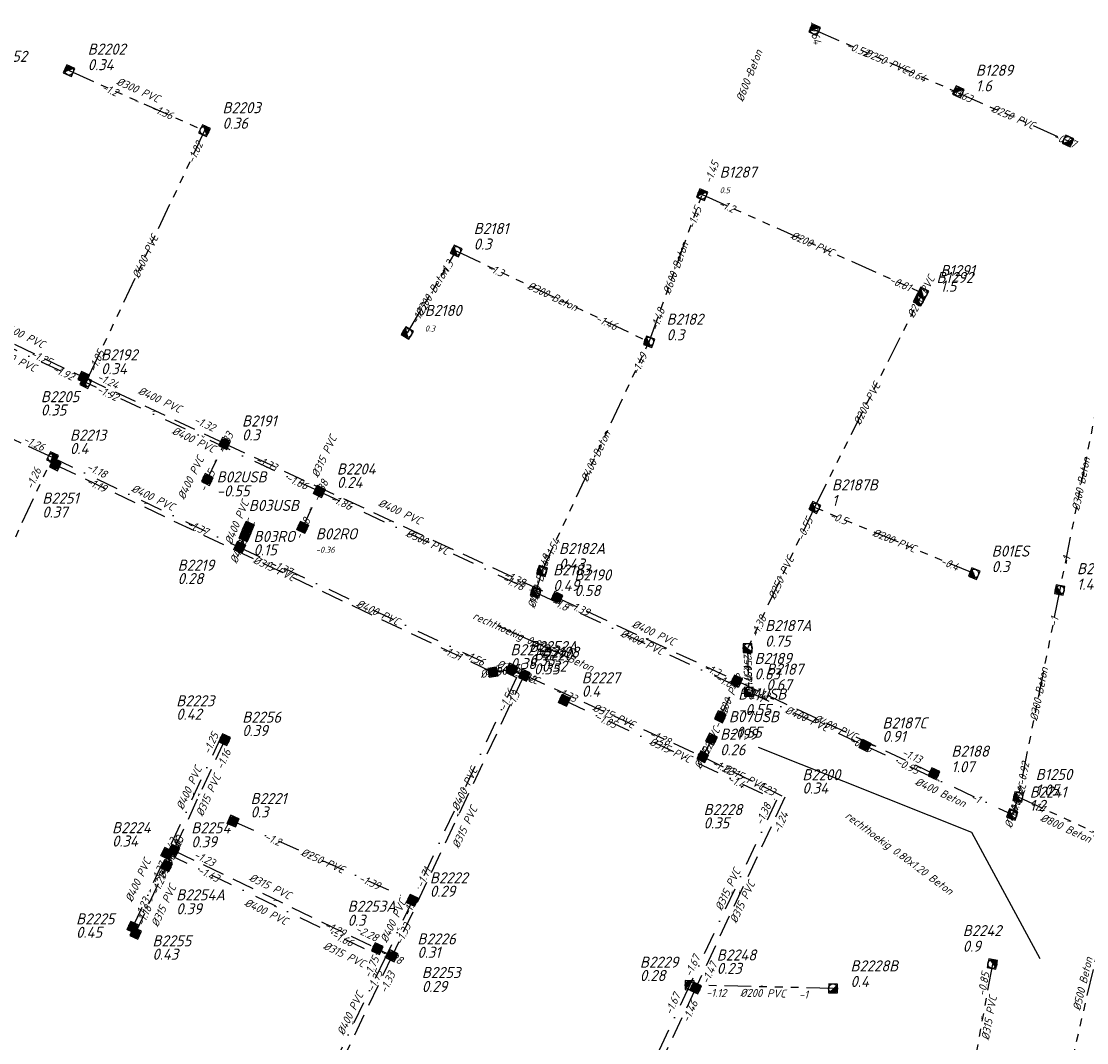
# Model space of a CAD drawing. Header units: metres. Extents: x 153906 to 154973, y 473035 to 474039.
# Tile 8 of 18: x 154115 to 154355, y 473801 to 474032. Entities that reach past the tile are written whole.
import ezdxf
from ezdxf.enums import TextEntityAlignment as Align

# ---------------------------------------------------------------- set-up
doc = ezdxf.new("R2010")
doc.units = ezdxf.units.M
for name, pattern in [('RI-GWA', [18.45, 6, -1.8, 1.75, -1.8, 1.75, -1.8, 1.75, -1.8]), ('RI-HWA', [7.4, 5, -2.4]), ('RI-VWA', [11, 5, -3, 0, -3])]:
    doc.linetypes.add(name, pattern=pattern)
doc.layers.get('0').update_dxf_attribs({"linetype": 'CONTINUOUS'})
for name, color, linetype, lineweight in [('R-OI-KW-KUNSTWERK_DUIKER-G', 170, 'CONTINUOUS', 25), ('R-OI-RI-BOB-T18', 6, 'CONTINUOUS', 18), ('R-OI-RI-GWA_PUTDEKSELHOOGTE-T25', 10, 'CONTINUOUS', 25), ('R-OI-RI-GWA_PUTNUMMER-T25', 10, 'CONTINUOUS', 25), ('R-OI-RI-GWA_RIOOLPUT_INSPECTIEPUT-S', 10, 'CONTINUOUS', 25), ('R-OI-RI-GWA_TRANSPORTLEIDING-G', 10, 'RI-GWA', 25), ('R-OI-RI-HWA_PUTDEKSELHOOGTE-T25', 150, 'CONTINUOUS', 25), ('R-OI-RI-HWA_PUTNUMMER-T25', 150, 'CONTINUOUS', 25), ('R-OI-RI-HWA_RIOOLPUT_INSPECTIEPUT-S', 150, 'CONTINUOUS', 25), ('R-OI-RI-HWA_TRANSPORTLEIDING-G', 150, 'RI-HWA', 25), ('R-OI-RI-STROOMRICHTING-G', 251, 'CONTINUOUS', 25), ('R-OI-RI-VWA_PUTDEKSELHOOGTE-T25', 34, 'CONTINUOUS', 25), ('R-OI-RI-VWA_PUTNUMMER-T25', 34, 'CONTINUOUS', 25), ('R-OI-RI-VWA_RIOOLPUT_INSPECTIEPUT-S', 34, 'CONTINUOUS', 25), ('R-OI-RI-VWA_TRANSPORTLEIDING-G', 34, 'RI-VWA', 25)]:
    doc.layers.add(name, color=color, linetype=linetype, lineweight=lineweight)
doc.layers.add('R-OI-RI-DIAMETER_RIOOL-T18', color=6, linetype='CONTINUOUS')
doc.styles.add('NLCS-ISO-M500-T25', font='NLCS-ISO.ttf', dxfattribs={"height": 1.25})
doc.styles.add('NLCS-ISO-M750-T18_CURSIEF', font='NLCS-ISO.ttf', dxfattribs={"oblique": 15, "height": 1.35})
doc.styles.add('NLCS-ISO-M750-T25_CURSIEF', font='NLCS-ISO.ttf', dxfattribs={"oblique": 15, "height": 1.875})

# ---------------------------------------------------------------- blocks, each defined once
blk = doc.blocks.new('N-SRI-PUT_GWA-SO')
blk.add_hatch(color=256).paths.add_polyline_path([(1.41, 1.41, 0.664858), (-2, 0.02), (-2, -0.02, 0.196534), (-1.41, -1.41)])
at = {"lineweight": -3, "flags": 128}
blk.add_lwpolyline([(2, -2), (2, 2), (-2, 2), (-2, -2)], close=True, dxfattribs=at)
at = {"lineweight": -3}
blk.add_circle((0, 0), 2, dxfattribs=at)
blk = doc.blocks.new('N-SRI-PUT_VWA-SO')
h = blk.add_hatch(color=256)
edge = h.paths.add_edge_path()
edge.add_arc((0, 0), 2, 0, 360)
at = {"flags": 128}
blk.add_lwpolyline([(-2, 2), (2, 2), (2, -2), (-2, -2)], close=True, dxfattribs=at)
at = {"lineweight": -3, "flags": 128}
blk.add_lwpolyline([(2, -2), (2, 2), (-2, 2), (-2, -2)], close=True, dxfattribs=at)
at = {"lineweight": -3}
blk.add_circle((0, 0), 2, dxfattribs=at)
blk = doc.blocks.new('N-SRI-PUT_HWA-SO')
h = blk.add_hatch(color=256)
h.dxf.hatch_style = 1
h.paths.add_polyline_path([(-2, 0, 1), (2, 0, 1)])
at = {"lineweight": -3, "flags": 128}
blk.add_lwpolyline([(-2, -2), (2, -2), (2, 2), (-2, 2)], close=True, dxfattribs=at)
at = {"lineweight": -3}
blk.add_circle((0, 0), 2, dxfattribs=at)

msp = doc.modelspace()

# ---------------------------------------------------------------- linework, layer by layer
at = {"layer": 'R-OI-KW-KUNSTWERK_DUIKER-G'}
for points in [[(154222.43, 473895.34, 0), (154238.64, 473888.04, 0)], [(154344.83, 473820.1, 0), (154329.44, 473848.61, 0), (154281.31, 473867.85, 0)]]:
    msp.add_polyline3d(points, dxfattribs=at)
at = {"layer": 'R-OI-RI-GWA_TRANSPORTLEIDING-G'}
for points in [[(154293.97, 474029.77, 0), (154326.38, 474015.54, 0)], [(154125.84, 474020.53, 0), (154156.37, 474006.99, 0)], [(154326.38, 474015.54, 0), (154351.13, 474004.67, 0)], [(154156.37, 474006.99, 0), (154129.59, 473950.16, 0)], [(154256.63, 473959.37, 0), (154268.61, 473992.56, 0)], [(154268.61, 473992.56, 0), (154318.37, 473970.34, 0)], [(154202.12, 473961.34, 0), (154213.14, 473979.84, 0)], [(154213.14, 473979.84, 0), (154256.63, 473959.37, 0)], [(154317.54, 473968.79, 0), (154318.37, 473970.34, 0)], [(154293.94, 473921.98, 0), (154317.54, 473968.79, 0)], [(154232.49, 473907.64, 0), (154256.63, 473959.37, 0)], [(154358.88, 473951.46, 0), (154349.2, 473903.09, 0)], [(154122.09, 473933.21, 0), (154092.02, 473947.29, 0)], [(154099.71, 473885.13, 0), (154122.09, 473933.21, 0)], [(154293.94, 473921.98, 0), (154278.86, 473890.25, 0)], [(154329.97, 473907.05, 0), (154293.94, 473921.98, 0)], [(154231.06, 473902.8, 0), (154232.49, 473907.64, 0)], [(154349.2, 473903.09, 0), (154339.89, 473856.66, 0)], [(154278.86, 473890.25, 0), (154279.12, 473880.4, 0)], [(154339.89, 473856.66, 0), (154338.55, 473852.69, 0)], [(154339.89, 473856.66, 0), (154362.78, 473846.11, 0)], [(154351.28, 473793.91, 0), (154361.68, 473838.41, 0)], [(154334.07, 473818.96, 0), (154329.62, 473794.66, 0)], [(154298.12, 473813.46, 0), (154265.79, 473814.19, 0)]]:
    msp.add_polyline3d(points, dxfattribs=at)
at = {"layer": 'R-OI-RI-HWA_TRANSPORTLEIDING-G'}
for points in [[(154100.19, 473965.17, 0), (154129.1, 473951.34, 0)], [(154160.89, 473936.41, 0), (154129.1, 473951.34, 0)], [(154157, 473928.3, 0), (154160.89, 473936.41, 0)], [(154160.89, 473936.41, 0), (154235.87, 473901.66, 0)], [(154122.74, 473931.6, 0), (154221.43, 473884.8, 0)], [(154235.87, 473901.66, 0), (154276.47, 473882.84, 0)], [(154221.43, 473884.8, 0), (154225.63, 473885.5, 0)], [(154225.63, 473885.5, 0), (154228.49, 473884.22, 0)], [(154228.49, 473884.22, 0), (154198.7, 473820.8, 0)], [(154228.49, 473884.22, 0), (154268.73, 473865.74, 0), (154268.85, 473865.68, 0)], [(154272.71, 473874.74, 0), (154276.47, 473882.84, 0)], [(154276.47, 473882.84, 0), (154320.88, 473861.91, 0)], [(154160.93, 473869.58, 0), (154149.44, 473844.6, 0)], [(154270.7, 473869.68, 0), (154268.73, 473865.74, 0)], [(154268.85, 473865.68, 0), (154287.27, 473856.59, 0)], [(154287.27, 473856.59, 0), (154267.16, 473813.56, 0)], [(154147.86, 473841.16, 0), (154149.44, 473844.6, 0)], [(154149.44, 473844.6, 0), (154195.33, 473822.42, 0)], [(154140.82, 473825.89, 0), (154147.86, 473841.16, 0)], [(154198.7, 473820.8, 0), (154171.71, 473764.25, 0)], [(154195.33, 473822.42, 0), (154198.7, 473820.8, 0)], [(154267.16, 473813.56, 0), (154230.69, 473735.47, 0)]]:
    msp.add_polyline3d(points, dxfattribs=at)
at = {"layer": 'R-OI-RI-VWA_TRANSPORTLEIDING-G'}
for points in [[(154099.41, 473964.16, 0), (154129.59, 473950.16, 0)], [(154182.28, 473925.57, 0), (154129.59, 473950.16, 0)], [(154122.09, 473933.21, 0), (154164.32, 473912.97, 0)], [(154178.51, 473917.48, 0), (154182.28, 473925.57, 0)], [(154182.28, 473925.57, 0), (154231.06, 473902.8, 0)], [(154165.48, 473915.6, 0), (154166.28, 473917.53, 0)], [(154164.32, 473912.97, 0), (154165.48, 473915.6, 0)], [(154164.32, 473912.97, 0), (154226.73, 473883.62, 0)], [(154231.06, 473902.8, 0), (154279.12, 473880.4, 0)], [(154226.73, 473883.62, 0), (154203.26, 473833.33, 0)], [(154237.52, 473878.47, 0), (154285.38, 473855.96, 0)], [(154279.12, 473880.4, 0), (154305.33, 473868.27, 0)], [(154160.24, 473870.57, 0), (154147.87, 473843.91, 0)], [(154305.33, 473868.27, 0), (154338.55, 473852.69, 0)], [(154285.38, 473855.96, 0), (154265.73, 473814.12, 0)], [(154162.82, 473851.21, 0), (154203.26, 473833.33, 0)], [(154140.22, 473827.26, 0), (154147.87, 473843.91, 0)], [(154147.87, 473843.91, 0), (154197.05, 473820.21, 0)], [(154203.26, 473833.33, 0), (154197.05, 473820.21, 0)], [(154197.05, 473820.21, 0), (154182.96, 473790.91, 0)], [(154265.73, 473814.12, 0), (154228.79, 473734.82, 0)]]:
    msp.add_polyline3d(points, dxfattribs=at)

# ---------------------------------------------------------------- block references
at = {"layer": 'R-OI-RI-GWA_RIOOLPUT_INSPECTIEPUT-S'}
for p, xscale, yscale, zscale, rotation in [((154293.97, 474029.77), 0.5, 0.5, 0.5, 336.2924019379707), ((154125.84, 474020.53), 0.5, 0.5, 0.5, 336.0864689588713), ((154326.38, 474015.75), 0.4999999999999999, 0.4999999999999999, 0.4999999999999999, 335.8850989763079), ((154156.37, 474006.99), 0.4999999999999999, 0.4999999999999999, 0.4999999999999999, 244.7667893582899), ((154351.13, 474004.67), 0.5, 0.5, 0.5, 156.2914838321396), ((154268.61, 473992.56), 0.5, 0.5, 0.5, 338.4630352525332), ((154213.14, 473979.84), 0.5, 0.5, 0.5, 64.79595808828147), ((154317.54, 473968.79), 0.4999999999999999, 0.4999999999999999, 0.4999999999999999, 61.7476991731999), ((154318.37, 473970.34), 0.5, 0.5, 0.5, 61.74769917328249), ((154202.12, 473961.34), 0.5, 0.5, 0.5, 59.20738957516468), ((154256.63, 473959.37), 0.4999999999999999, 0.4999999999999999, 0.4999999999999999, 70.15755420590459), ((154129.59, 473950.16), 0.4999999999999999, 0.4999999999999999, 0.4999999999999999, 64.76678935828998), ((154122.09, 473933.21), 0.5, 0.5, 0.5, 245.0445220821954), ((154293.99, 473921.98), 0.5, 0.5, 0.5, 61.74769917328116), ((154232.49, 473907.64), 0.4999999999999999, 0.4999999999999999, 0.4999999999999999, 73.53108494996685), ((154329.97, 473907.05), 0.5, 0.5, 0.5, 67.49144963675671), ((154231.06, 473902.8), 0.4999999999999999, 0.4999999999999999, 0.4999999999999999, 73.53108495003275), ((154349.26, 473903.34), 0.4999999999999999, 0.4999999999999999, 0.4999999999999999, 78.69029531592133), ((154278.86, 473890.25), 0.4999999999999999, 0.4999999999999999, 0.4999999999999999, 91.52303210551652), ((154279.12, 473880.4), 0.5, 0.5, 0.5, 91.52303210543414), ((154339.89, 473856.66), 0.5, 0.5, 0.5, 78.65684763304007), ((154338.55, 473852.69), 0.4999999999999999, 0.4999999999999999, 0.4999999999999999, 71.3183679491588), ((154334.07, 473818.96), 0.5, 0.5, 0.5, 259.6225484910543), ((154265.79, 473814.19), 0.5, 0.5, 0.5, 358.7065012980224), ((154298.12, 473813.46), 0.5, 0.5, 0.5, 178.7065012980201)]:
    msp.add_blockref('N-SRI-PUT_GWA-SO', p, dxfattribs=dict(at, xscale=xscale, yscale=yscale, zscale=zscale, rotation=rotation))
at = {"layer": 'R-OI-RI-HWA_RIOOLPUT_INSPECTIEPUT-S'}
for p, xscale, yscale, zscale, rotation in [((154129.1, 473951.34), 0.5, 0.5, 0.5, 334.8443665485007), ((154160.89, 473936.41), 0.5, 0.5, 0.5, 335.137070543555), ((154122.74, 473931.6), 0.5, 0.5, 0.5, 334.627524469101), ((154157, 473928.3), 0.5, 0.5, 0.5, 64.36381875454), ((154235.87, 473901.66), 0.5, 0.5, 0.5, 335.1261312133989), ((154221.43, 473884.8), 0.5, 0.5, 0.5, 9.429112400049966), ((154225.63, 473885.5), 0.5, 0.5, 0.5, 335.9521832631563), ((154228.49, 473884.14), 0.5, 0.5, 0.5, 335.5234835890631), ((154276.38, 473882.84), 0.5, 0.5, 0.5, 334.8542024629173), ((154272.71, 473874.74), 0.5, 0.5, 0.5, 65.12806854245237), ((154270.7, 473869.68), 0.5, 0.5, 0.5, 243.4698427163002), ((154160.93, 473869.58), 0.5, 0.5, 0.5, 245.2855644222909), ((154268.73, 473865.74), 0.5, 0.5, 0.5, 63.46984271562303), ((154320.88, 473861.91), 0.5, 0.5, 0.5, 154.7648390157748), ((154149.44, 473844.6), 0.5, 0.5, 0.5, 334.1965351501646), ((154147.86, 473841.16), 0.4999999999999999, 0.4999999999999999, 0.4999999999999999, 65.30347695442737), ((154140.82, 473825.89), 0.5, 0.5, 0.5, 65.2322385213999), ((154195.33, 473822.42), 0.4999999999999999, 0.4999999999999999, 0.4999999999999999, 334.4147954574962), ((154198.7, 473820.8), 0.5, 0.5, 0.5, 64.84226806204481), ((154267.16, 473813.56), 0.4999999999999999, 0.4999999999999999, 0.4999999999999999, 64.95031678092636)]:
    msp.add_blockref('N-SRI-PUT_HWA-SO', p, dxfattribs=dict(at, xscale=xscale, yscale=yscale, zscale=zscale, rotation=rotation))
at = {"layer": 'R-OI-RI-VWA_RIOOLPUT_INSPECTIEPUT-S'}
for p, xscale, yscale, zscale, rotation in [((154182.28, 473925.57), 0.5, 0.5, 0.5, 244.9703147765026), ((154165.48, 473915.6), 0.5, 0.5, 0.5, 67.44976860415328), ((154166.28, 473917.53), 0.5, 0.5, 0.5, 247.4497686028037), ((154178.51, 473917.48), 0.5, 0.5, 0.5, 64.97031477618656), ((154164.32, 473912.97), 0.5, 0.5, 0.5, 334.8081613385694), ((154237.52, 473878.47), 0.5, 0.5, 0.5, 334.8131201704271), ((154305.33, 473868.27), 0.5, 0.5, 0.5, 334.8833978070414), ((154162.82, 473851.21), 0.5, 0.5, 0.5, 336.1394829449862), ((154147.87, 473843.91), 0.5, 0.5, 0.5, 334.2709233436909), ((154203.26, 473833.33), 0.5, 0.5, 0.5, 64.97855370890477), ((154140.22, 473827.26), 0.4999999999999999, 0.4999999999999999, 0.4999999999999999, 65.30961773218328)]:
    msp.add_blockref('N-SRI-PUT_VWA-SO', p, dxfattribs=dict(at, xscale=xscale, yscale=yscale, zscale=zscale, rotation=rotation))

# ---------------------------------------------------------------- texts
at = {"layer": 'R-OI-RI-BOB-T18', "style": 'NLCS-ISO-M750-T18_CURSIEF', "oblique": 15}
for s, rotation, p in [('-0.64', 284.3696, (154292.48, 474031.58)), ('-0.52', 336.5087, (154300.89, 474025.64)), ('-1.2', 335.9358, (154133, 474016.15)), ('-0.57', 336.5087, (154347.64, 474005.11)), ('-1.82', 64.7442, (154153.97, 473999.44)), ('-1.45', 69.9009, (154266.83, 473984.69)), ('-1.3', 334.7899, (154219.95, 473975.53)), ('-0.81', 335.9358, (154310.66, 473972.69)), ('-1.22', 59.0147, (154204.35, 473963.14)), ('-1.49', 64.7442, (154254.15, 473951.69)), ('-1.92', 335.3628, (154121.91, 473952.62)), ('-1.24', 334.7899, (154131.98, 473950.78)), ('-1.33', 64.1713, (154160.82, 473933.95)), ('-1.26', 65.3172, (154117.57, 473925.9)), ('-1.18', 334.2169, (154129.6, 473930.54)), ('-1.33', 335.3628, (154167.73, 473932.14)), ('-1.86', 334.7899, (154174.61, 473928.05)), ('-1.38', 64.7442, (154182.24, 473923.12)), ('-1.19', 334.7899, (154129.55, 473927.27)), ('-0.55', 64.7442, (154291.41, 473914.33)), ('-1.37', 66.4631, (154165.52, 473913.23)), ('-1.49', 73.3386, (154232.96, 473906.14)), ('-1.37', 334.7899, (154171.13, 473908.66)), ('-0.4', 337.6546, (154322.2, 473909.19)), ('-1.78', 334.7899, (154223.39, 473905.28)), ('-1', 78.4952, (154348.61, 473895.04)), ('-1.95', 9.1673, (154222.64, 473883.99)), ('-1.3', 335.3628, (154268.8, 473885.3)), ('-1.31', 271.7645, (154277.93, 473887.76)), ('-1.32', 335.9358, (154225.94, 473884.27)), ('-1.6', 334.7899, (154271.45, 473882.87)), ('-1.2', 65.3172, (154276.44, 473880.4)), ('-1.56', 64.7442, (154224.25, 473875.94)), ('-1.3', 64.7442, (154226, 473876.56)), ('-1.33', 335.3628, (154235.34, 473879.98)), ('-1.05', 334.7899, (154244.34, 473874.16)), ('-1.25', 65.3172, (154157.55, 473866.14)), ('-0.95', 335.3628, (154301.63, 473868.87)), ('-1.16', 65.3172, (154160.49, 473862.66)), ('-1.13', 334.7899, (154313.45, 473866.12)), ('-1.22', 333.6439, (154270.59, 473863.71)), ('-0.95', 334.7899, (154312.14, 473863.96)), ('-0.92', 71.0468, (154339.83, 473853.36)), ('-1.38', 64.7442, (154282.13, 473850.15)), ('-1.1', 335.3628, (154342.34, 473854.43)), ('-1.24', 64.7442, (154286.01, 473848.23)), ('-1.94', 65.3172, (154149.16, 473841.6)), ('-1.2', 335.9358, (154169.73, 473847.06)), ('-1.23', 334.2169, (154153.78, 473843.01)), ('-1.43', 334.2169, (154154.64, 473839.53)), ('-1.71', 64.7442, (154202.61, 473829.62)), ('-1.23', 65.3172, (154142.08, 473828.93)), ('-1.18', 65.3172, (154142.61, 473827.38)), ('-2.28', 334.2169, (154195.74, 473821.11)), ('-1.75', 64.1713, (154194.48, 473812.56)), ('-0.85', 79.6411, (154332.44, 473811.63)), ('-1.67', 64.7442, (154261.68, 473807.35)), ('-1', 358.8541, (154290.45, 473811.2))]:
    msp.add_text(s, height=1.8, rotation=rotation, dxfattribs=at).set_placement(p)
for s, rotation, p in [('-0.64', 336.5087, (154318.66, 474017.84)), ('-0.63', 336.5087, (154329.07, 474013.26)), ('-1.36', 335.9358, (154148.76, 474009.43)), ('-1.45', 68.7549, (154272.48, 473999.64)), ('-1.2', 335.9358, (154275.51, 473988.39)), ('-1.3', 59.0147, (154212.62, 473977.01)), ('-1.46', 334.7899, (154248.97, 473961.87)), ('-1.48', 69.9009, (154260.29, 473966.55)), ('-1.85', 64.7442, (154133.9, 473956.97)), ('-1.25', 334.2169, (154121.44, 473953.89)), ('-1.92', 334.7899, (154136.41, 473945.88)), ('-1.32', 334.7899, (154158.24, 473939.02)), ('-1.26', 334.7899, (154119.79, 473934.61)), ('-1.45', 64.1713, (154158.87, 473929.89)), ('-1.86', 334.7899, (154189.11, 473921.28)), ('-1.38', 64.7442, (154180.35, 473919.08)), ('-0.5', 337.6546, (154300.95, 473917.99)), ('-1.37', 334.2169, (154156.67, 473915.53)), ('-0.9', 67.609, (154167, 473916.67)), ('-1.33', 66.4631, (154166.1, 473914.55)), ('-1.54', 64.7442, (154236.65, 473914.46)), ('-1', 78.4952, (154351.75, 473910.73)), ('-1.38', 335.3628, (154228.2, 473904.12)), ('-1.78', 73.3386, (154232.38, 473903.72)), ('-1.8', 334.7899, (154237.89, 473898.51)), ('-1.39', 335.3628, (154242.72, 473897.39)), ('-1.38', 64.7442, (154283.2, 473897.05)), ('-1.31', 334.7899, (154213.78, 473887.33)), ('-1.56', 334.7899, (154219.06, 473886.12)), ('-1.57', 271.7645, (154278.06, 473882.83)), ('-1.96', 9.1673, (154224.74, 473884.34)), ('-1.3', 335.9358, (154227.37, 473883.63)), ('-1.11', 335.3628, (154281.98, 473877.97)), ('-1.12', 334.7899, (154283.28, 473878.52)), ('-1.25', 65.3172, (154274.65, 473876.41)), ('-1.28', 335.3628, (154261.04, 473868.17)), ('-1.22', 63.5983, (154271.1, 473868.25)), ('-0.92', 78.4952, (154342.44, 473864.3)), ('-1.4', 334.7899, (154277.71, 473858.46)), ('-1.23', 333.6439, (154284.53, 473856.83)), ('-1', 334.7899, (154330.88, 473855.18)), ('-1.1', 71.0468, (154340.5, 473855.34)), ('-1.15', 335.3628, (154359.5, 473846.52)), ('-1.43', 65.3172, (154150.32, 473846.82)), ('-1.23', 65.3172, (154151.79, 473847.31)), ('-1.96', 65.3172, (154149.95, 473843.32)), ('-1.37', 65.3172, (154147.82, 473841.41)), ('-1.71', 64.7442, (154207.54, 473840.15)), ('-1.27', 65.3172, (154147.89, 473838.83)), ('-1.39', 335.9358, (154195.53, 473835.65)), ('-1.29', 334.2169, (154187.69, 473825)), ('-1.33', 64.7442, (154203.01, 473827.62)), ('-1.66', 334.2169, (154189.41, 473822.78)), ('-2.28', 334.2169, (154195.02, 473823.94)), ('-1.75', 64.7442, (154195.85, 473820.14)), ('-1.67', 64.7442, (154268.25, 473820.45)), ('-1.47', 64.7442, (154272.09, 473818.83)), ('-1.33', 64.7442, (154199.48, 473816.69)), ('-1.12', 358.8541, (154274.05, 473811.5)), ('-1.46', 64.7442, (154267.73, 473810.19))]:
    msp.add_text(s, height=1.8, rotation=rotation, dxfattribs=at).set_placement(p, align=Align.RIGHT)
at = {"layer": 'R-OI-RI-DIAMETER_RIOOL-T18', "style": 'NLCS-ISO-M750-T18_CURSIEF', "oblique": 15}
for s, rotation, p in [('%%C600 Beton', 68.7549, (154279.2, 474019.41)), ('%%C250 PVC', 336.5087, (154310.17, 474022.66)), ('%%C300 PVC', 335.9358, (154141.41, 474016.19)), ('%%C250 PVC', 336.5087, (154338.75, 474010.1)), ('%%C200 PVC', 335.9358, (154293.49, 473981.45)), ('%%C400 PVC', 64.7442, (154142.98, 473978.58)), ('%%C600 Beton', 69.9009, (154262.62, 473975.97)), ('%%C300 Beton', 59.0147, (154207.63, 473970.59)), ('%%C200 PVC', 61.8794, (154317.95, 473969.56)), ('%%C300 Beton', 334.7899, (154234.89, 473969.6)), ('%%C400 PVC', 334.2169, (154115.48, 473960.9)), ('%%C400 PVC', 335.3628, (154113.6, 473955.48)), ('%%C200 PVC', 63.0254, (154305.74, 473945.38)), ('%%C400 PVC', 334.7899, (154146.32, 473946.29)), ('%%C400 PVC', 334.7899, (154153.94, 473937.27)), ('%%C315 PVC', 64.7442, (154183.31, 473933.52)), ('%%C400 Beton', 64.7442, (154244.56, 473933.51)), ('%%C400 PVC', 64.1713, (154153.27, 473928.67)), ('%%C300 Beton', 78.4952, (154354.04, 473927.27)), ('%%C400 PVC', 334.2169, (154144.77, 473924.24)), ('%%C400 PVC', 335.3628, (154200.51, 473921.03)), ('%%C400 PVC', 67.609, (154163.64, 473918.62)), ('%%C400 PVC', 66.4631, (154164.9, 473914.29)), ('%%C500 PVC', 334.7899, (154206.67, 473914.18)), ('%%C200 PVC', 337.6546, (154311.95, 473914.52)), ('%%C315 PVC', 334.7899, (154172.09, 473908.2)), ('%%C400 Beton', 73.3386, (154231.78, 473905.22)), ('%%C250 PVC', 64.7442, (154286.4, 473906.12)), ('%%C400 PVC', 334.7899, (154195.52, 473898.29)), ('rechthoekig 0.80x1.20 Beton', 335.9358, (154230.54, 473891.69)), ('%%C400 PVC', 335.3628, (154257.72, 473893.71)), ('%%C400 PVC', 334.7899, (154255.09, 473891.6)), ('%%C250 PVC', 271.7645, (154278.99, 473885.32)), ('%%C315 PVC', 9.1673, (154223.53, 473885.15)), ('%%C315 PVC', 335.9358, (154227.06, 473884.86)), ('%%C300 Beton', 78.4952, (154344.55, 473879.87)), ('%%C400 PVC', 65.3172, (154274.59, 473878.79)), ('%%C315 PVC', 335.3628, (154248.67, 473874.95)), ('%%C400 PVC', 335.3628, (154292.23, 473874.33)), ('%%C400 PVC', 334.7899, (154298.68, 473872.37)), ('%%C315 PVC', 63.5983, (154269.71, 473867.71)), ('%%C315 PVC', 334.7899, (154261.45, 473867.21)), ('%%C400 PVC', 65.3172, (154152.86, 473858.71)), ('%%C315 PVC', 333.6439, (154278.06, 473861.14)), ('%%C315 PVC', 65.3172, (154157.23, 473857.06)), ('%%C400 PVC', 64.7442, (154214.99, 473858.47)), ('%%C400 Beton', 334.7899, (154322.4, 473857.7)), ('%%C400 PVC', 71.0468, (154339.22, 473854.67)), ('%%C315 PVC', 64.7442, (154215.03, 473849.86)), ('rechthoekig 0.80x1.20 Beton', 323.3307, (154313.07, 473843.98)), ('%%C800 Beton', 335.3628, (154350.67, 473849.62)), ('%%C315 PVC', 65.3172, (154148.65, 473842.88)), ('%%C250 PVC', 335.9358, (154183.04, 473842.27)), ('%%C400 PVC', 65.3172, (154141.37, 473837.89)), ('%%C315 PVC', 64.7442, (154274.36, 473835.8)), ('%%C315 PVC', 334.2169, (154171.2, 473836.5)), ('%%C315 PVC', 64.7442, (154277.67, 473832.97)), ('%%C315 PVC', 65.3172, (154147.14, 473832.14)), ('%%C400 PVC', 334.2169, (154170.29, 473830.77)), ('%%C400 PVC', 64.7442, (154198.93, 473828.71)), ('%%C315 PVC', 334.2169, (154187.93, 473821.11)), ('%%C500 Beton', 76.7763, (154354.42, 473814.5)), ('%%C200 PVC', 358.8541, (154282.3, 473812.39)), ('%%C400 PVC', 64.1713, (154189.21, 473807.8)), ('%%C315 PVC', 79.6411, (154333.31, 473806.81))]:
    msp.add_text(s, height=1.8, rotation=rotation, dxfattribs=at).set_placement(p, align=Align.MIDDLE_CENTER)
at = {"layer": 'R-OI-RI-GWA_PUTDEKSELHOOGTE-T25', "style": 'NLCS-ISO-M750-T25_CURSIEF', "oblique": 15}
for s, height, p in [('0.34', 2.5, (154130.04, 474020.63)), ('1.6', 2.5, (154330.33, 474015.86)), ('0.36', 2.5, (154160.43, 474007.42)), ('0.5', 1.35, (154272.56, 473992.88)), ('0.3', 2.5, (154217.09, 473980.16)), ('1.5', 2.5, (154322.32, 473970.66)), ('0.3', 1.35, (154206.06, 473961.67)), ('0.3', 2.5, (154260.58, 473959.69)), ('0.35', 2.5, (154119.46, 473942.71)), ('0.4', 2.5, (154126.03, 473934.03)), ('1', 2.5, (154297.88, 473922.3)), ('0.43', 2.5, (154236.31, 473907.96)), ('0.3', 2.5, (154333.91, 473907.37)), ('0.49', 2.5, (154235.01, 473903.12)), ('1.4', 2.5, (154353.15, 473903.41)), ('0.58', 2.5, (154239.82, 473901.98)), ('0.75', 2.5, (154282.81, 473890.57)), ('0.67', 2.5, (154283.07, 473880.72)), ('1.07', 2.5, (154324.83, 473862.23)), ('1.05', 2.5, (154343.84, 473856.98)), ('0.9', 2.5, (154327.39, 473821.73)), ('0.28', 2.5, (154254.57, 473815.12)), ('0.4', 2.5, (154302.07, 473813.78))]:
    msp.add_text(s, height=height, dxfattribs=at).set_placement(p)
at = {"layer": 'R-OI-RI-GWA_PUTNUMMER-T25', "style": 'NLCS-ISO-M750-T25_CURSIEF', "oblique": 15}
for s, p in [('A3052', (154107.52, 474022.52)), ('B2202', (154130.04, 474024.14)), ('B1289', (154330.33, 474019.37)), ('B2203', (154160.43, 474010.93)), ('B1287', (154272.56, 473996.4)), ('B2181', (154217.09, 473983.67)), ('B1292', (154321.48, 473972.62)), ('B1291', (154322.32, 473974.17)), ('B2180', (154206.06, 473965.18)), ('B2182', (154260.58, 473963.2)), ('B2205', (154119.46, 473945.73)), ('B2213', (154126.03, 473937.05)), ('B2187B', (154297.88, 473925.82)), ('B2182A', (154236.31, 473911.48)), ('B01ES', (154333.91, 473910.89)), ('B2240', (154353.15, 473906.92)), ('B2183', (154235.01, 473906.63)), ('B2187A', (154282.81, 473894.08)), ('B2187', (154283.07, 473884.23)), ('B1250', (154343.84, 473860.49)), ('B2241', (154342.5, 473856.52)), ('B2242', (154327.39, 473825.25)), ('B2229', (154254.57, 473818.13)), ('B2228B', (154302.07, 473817.29))]:
    msp.add_text(s, height=2.5, dxfattribs=at).set_placement(p)
at = {"layer": 'R-OI-RI-HWA_PUTDEKSELHOOGTE-T25', "style": 'NLCS-ISO-M750-T25_CURSIEF', "oblique": 15}
for s, p in [('0.34', (154133.04, 473952.03)), ('0.3', (154164.84, 473937.1)), ('-0.55', (154159.13, 473924.46)), ('0.37', (154119.79, 473919.69)), ('0.38', (154225.38, 473885.49)), ('0.35', (154229.57, 473886.19)), ('0.35', (154230.68, 473884.31)), ('0.32', (154232.44, 473884.91)), ('0.63', (154280.42, 473883.16)), ('-0.55', (154276.75, 473875.12)), ('-0.55', (154274.64, 473870.01)), ('0.26', (154272.67, 473866.06)), ('0.39', (154153.39, 473845.29)), ('0.39', (154150, 473830.18)), ('0.3', (154188.65, 473827.59)), ('0.43', (154144.64, 473819.93)), ('0.23', (154271.91, 473816.73)), ('0.29', (154205.39, 473812.65))]:
    msp.add_text(s, height=2.5, dxfattribs=at).set_placement(p)
at = {"layer": 'R-OI-RI-HWA_PUTNUMMER-T25', "style": 'NLCS-ISO-M750-T25_CURSIEF', "oblique": 15}
for s, p in [('B2192', (154133.04, 473955.17)), ('B2191', (154164.84, 473940.24)), ('B02USB', (154159.13, 473927.61)), ('B2251', (154119.79, 473922.83)), ('B2190', (154239.82, 473905.5)), ('B2252', (154225.38, 473888.64)), ('B2252A', (154229.57, 473889.34)), ('B2198', (154232.44, 473888.06)), ('B2220', (154230.68, 473887.45)), ('B2189', (154280.42, 473886.67)), ('B01USB', (154276.75, 473878.63)), ('B07USB', (154274.64, 473873.52)), ('B2199', (154272.67, 473869.58)), ('B2188', (154324.83, 473865.74)), ('B2254', (154153.39, 473848.44)), ('B2254A', (154150, 473833.32)), ('B2253A', (154188.65, 473830.74)), ('B2255', (154144.64, 473822.95)), ('B2248', (154271.91, 473819.75)), ('B2253', (154205.39, 473815.8))]:
    msp.add_text(s, height=2.5, dxfattribs=at).set_placement(p)
at = {"layer": 'R-OI-RI-STROOMRICHTING-G', "style": 'NLCS-ISO-M500-T25'}
for rotation, p in [(336.5087, (154310.17, 474022.66)), (248.6637, (154279.2, 474019.41)), (336.5087, (154141.29, 474013.7)), (156.4175, (154338.75, 474010.1)), (155.8445, (154293.49, 473981.45)), (244.653, (154143.03, 473978.63)), (250.3826, (154262.62, 473975.97)), (59.0147, (154207.63, 473970.59)), (334.7899, (154234.89, 473969.6)), (241.7882, (154317.95, 473969.56)), (243.5071, (154305.74, 473945.38)), (334.7899, (154144.99, 473943.87)), (154.6986, (154155.93, 473937.87)), (244.653, (154244.5, 473933.51)), (244.08, (154158.95, 473932.35)), (258.404, (154354.04, 473927.27)), (334.2169, (154143.2, 473923.09)), (245.2259, (154180.39, 473921.53)), (335.3628, (154198.38, 473919.03)), (67.609, (154165.88, 473916.57)), (246.3719, (154164.9, 473914.29)), (154.6986, (154206.67, 473914.18)), (157.5634, (154311.95, 473914.52)), (334.7899, (154172.09, 473908.2)), (254.9662, (154231.71, 473905.22)), (244.653, (154286.4, 473906.12)), (334.7899, (154195.52, 473898.29)), (155.2716, (154255.09, 473891.6)), (155.2716, (154256.17, 473892.25)), (9.1673, (154223.53, 473885.15)), (271.7645, (154278.99, 473885.32)), (155.8445, (154227.06, 473884.86)), (245.2259, (154274.64, 473878.82)), (78.4952, (154344.55, 473879.87)), (155.2716, (154248.61, 473874.98)), (155.2716, (154292.23, 473874.33)), (334.7899, (154298.68, 473872.37)), (334.7899, (154261.45, 473867.21)), (63.5983, (154269.71, 473867.71)), (333.6439, (154278, 473861.17)), (245.2259, (154214.99, 473858.47)), (334.7899, (154321.94, 473860.48)), (245.2259, (154154.05, 473857.24)), (245.2259, (154155.19, 473857.09)), (71.0468, (154339.22, 473854.67)), (244.653, (154213.6, 473852.51)), (335.3628, (154351.33, 473851.39)), (65.3172, (154148.65, 473842.88)), (335.9358, (154183.04, 473842.27)), (65.3172, (154144.04, 473835.59)), (244.653, (154275.55, 473835.04)), (245.2259, (154277.22, 473835.08)), (65.3172, (154144.34, 473833.53)), (334.2169, (154172.39, 473833.51)), (334.2169, (154172.46, 473832.06)), (244.653, (154200.15, 473826.77)), (334.2169, (154197.02, 473821.61)), (178.7628, (154281.92, 473813.79)), (259.5499, (154331.85, 473806.81)), (244.08, (154190.01, 473805.56))]:
    msp.add_text('>', height=1.25, rotation=rotation, dxfattribs=at).set_placement(p, align=Align.MIDDLE_CENTER)
at = {"layer": 'R-OI-RI-VWA_PUTDEKSELHOOGTE-T25', "style": 'NLCS-ISO-M750-T25_CURSIEF', "oblique": 15}
for s, height, p in [('0.24', 2.5, (154186.23, 473926.39)), ('0.15', 2.5, (154167.43, 473911.17)), ('-0.36', 1.35, (154181.48, 473911.75)), ('0.28', 2.5, (154150.32, 473904.68)), ('0.4', 2.5, (154241.47, 473879.28)), ('0.42', 2.5, (154149.99, 473874.08)), ('0.39', 2.5, (154164.88, 473870.39)), ('0.91', 2.5, (154309.27, 473869.08)), ('0.34', 2.5, (154291.22, 473857.41)), ('0.3', 2.5, (154166.77, 473852.03)), ('1.2', 2.5, (154342.5, 473853.51)), ('0.35', 2.5, (154268.94, 473849.55)), ('0.34', 2.5, (154135.53, 473845.46)), ('0.29', 2.5, (154207.2, 473834.14)), ('0.45', 2.5, (154127.41, 473824.87)), ('0.31', 2.5, (154204.39, 473820.35))]:
    msp.add_text(s, height=height, dxfattribs=at).set_placement(p)
at = {"layer": 'R-OI-RI-VWA_PUTNUMMER-T25', "style": 'NLCS-ISO-M750-T25_CURSIEF', "oblique": 15}
for s, p in [('B2204', (154186.23, 473929.41)), ('B03USB', (154166.36, 473921.19)), ('B03RO', (154167.43, 473914.19)), ('B02RO', (154181.48, 473914.77)), ('B2219', (154150.32, 473907.7)), ('B2227', (154241.47, 473882.3)), ('B2223', (154149.99, 473877.1)), ('B2256', (154164.88, 473873.41)), ('B2187C', (154309.27, 473872.1)), ('B2200', (154291.22, 473860.43)), ('B2221', (154166.77, 473855.04)), ('B2228', (154268.94, 473852.56)), ('B2224', (154135.53, 473848.48)), ('B2222', (154207.2, 473837.16)), ('B2225', (154127.41, 473827.89)), ('B2226', (154204.39, 473823.37))]:
    msp.add_text(s, height=2.5, dxfattribs=at).set_placement(p)

doc.saveas('drawing.dxf')
